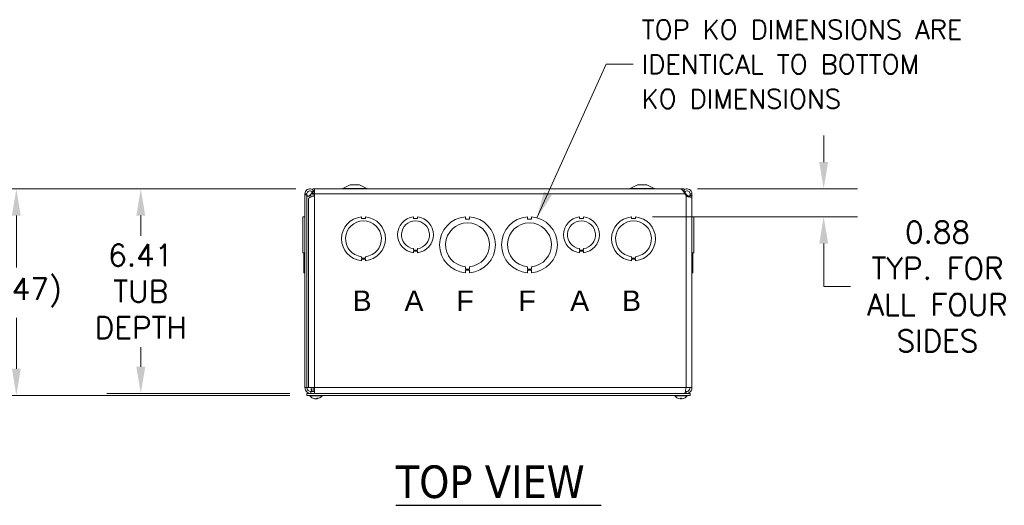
# Model space of a CAD drawing. Header units: inches. Extents: x 5 to 137, y 4 to 85.
# Tile 6 of 12: x 30 to 61, y 70 to 85. Entities that reach past the tile are written whole.
import ezdxf

# ---------------------------------------------------------------- set-up
doc = ezdxf.new("R2010")
doc.units = ezdxf.units.IN
doc.header["$LTSCALE"] = 8.5
doc.header["$MEASUREMENT"] = 0
for name, color, linetype, lineweight in [('Dimension (ANSI)', 7, 'Continuous', 5), ('Symbol (ANSI)', 7, 'Continuous', 5), ('Visible (ANSI)', 7, 'Continuous', 5), ('Visible Narrow (ANSI)', 7, 'Continuous', 5)]:
    doc.layers.add(name, color=color, linetype=linetype, lineweight=lineweight)
doc.styles.add('Note Text (ANSI)', font='tahoma.ttf')
doc.styles.add('ROMANS', font='RomanS.shx')
doc.styles.add('Text Style168', font='tahoma.ttf')
doc.dimstyles.new('Default (ANSI)', dxfattribs={"dimscale": 8.5, "dimtxt": 0.08, "dimasz": 0.098425, "dimexe": 0.125, "dimexo": 0.0625, "dimgap": 0.031496, "dimtad": 0, "dimtih": 1, "dimtoh": 1, "dimrnd": 1e-08, "dimzin": 0, "dimdsep": 46, "dimtxsty": 'ROMANS', "dimcen": 0.09, "dimdle": 0.393701, "dimclrd": 256, "dimclre": 256, "dimclrt": 256, "dimadec": 0, "dimazin": 0, "dimtfac": 1.25, "dimtofl": 0, "dimtmove": 0, "dimatfit": 3, "dimfxl": 0, "dimtolj": 1, "dimtzin": 0, "dimlwd": -1, "dimlwe": -1, "dimarcsym": 0})
doc.dimstyles.new('Default (ANSI)$7', dxfattribs={"dimscale": 8.5, "dimtxt": 0.08, "dimasz": 0.098425, "dimexe": 0.125, "dimexo": 0.0625, "dimgap": 0.031496, "dimtad": 0, "dimtih": 1, "dimtoh": 1, "dimrnd": 1e-08, "dimzin": 0, "dimdsep": 46, "dimtxsty": 'ROMANS', "dimcen": 0.09, "dimdle": 0.393701, "dimclrd": 256, "dimclre": 256, "dimclrt": 256, "dimadec": 0, "dimazin": 0, "dimtfac": 1.25, "dimtofl": 0, "dimtmove": 0, "dimatfit": 3, "dimfxl": 0, "dimtolj": 1, "dimtzin": 0, "dimlwd": -1, "dimlwe": -1, "dimarcsym": 0})

# ---------------------------------------------------------------- blocks, each defined once
blk = doc.blocks.new('*D25')
at = {"layer": 'Defpoints', "color": 0}
for p in [(39.651, 80.165), (34.258, 73.759), (39.463, 73.759)]:
    blk.add_point(p, dxfattribs=at)
at = {"layer": 'Dimension (ANSI)'}
for p, q in [((39.119, 80.165), (33.195, 80.165)), ((34.258, 79.328), (34.258, 78.697)), ((34.258, 74.596), (34.258, 75.215)), ((38.932, 73.759), (33.195, 73.759))]:
    blk.add_line(p, q, dxfattribs=at)
for points in [[(34.118, 79.328), (34.397, 79.328), (34.258, 80.165)], [(34.118, 74.596), (34.397, 74.596), (34.258, 73.759)]]:
    blk.add_solid(points, dxfattribs=at)
at = {"layer": 'Dimension (ANSI)', "insert": (34.258, 76.956), "char_height": 0.68, "attachment_point": 5, "style": 'ROMANS'}
blk.add_mtext('\\A1;6.41\\PTUB\\PDEPTH', dxfattribs=at)
blk = doc.blocks.new('*D26')
at = {"layer": 'Defpoints', "color": 0}
for p in [(39.651, 80.165), (30.359, 73.697), (39.463, 73.697)]:
    blk.add_point(p, dxfattribs=at)
at = {"layer": 'Dimension (ANSI)'}
for p, q in [((39.119, 80.165), (29.296, 80.165)), ((30.359, 79.328), (30.359, 77.705)), ((30.359, 74.534), (30.359, 76.133)), ((38.932, 73.697), (29.296, 73.697))]:
    blk.add_line(p, q, dxfattribs=at)
for points in [[(30.22, 79.328), (30.498, 79.328), (30.359, 80.165)], [(30.22, 74.534), (30.498, 74.534), (30.359, 73.697)]]:
    blk.add_solid(points, dxfattribs=at)
at = {"layer": 'Dimension (ANSI)', "insert": (30.359, 76.919), "char_height": 0.68, "attachment_point": 5, "style": 'ROMANS'}
blk.add_mtext('\\A1;(6.47)', dxfattribs=at)
blk = doc.blocks.new('*D28')
at = {"layer": 'Defpoints', "color": 0}
for p in [(51.167, 80.164), (49.756, 79.286), (55.651, 79.286)]:
    blk.add_point(p, dxfattribs=at)
at = {"layer": 'Dimension (ANSI)'}
for p, q in [((55.651, 81.001), (55.651, 81.837)), ((51.698, 80.164), (56.714, 80.164)), ((50.287, 79.286), (56.714, 79.286)), ((55.651, 78.45), (55.651, 77.613)), ((55.651, 77.109), (55.651, 77.613)), ((56.488, 77.109), (55.651, 77.109))]:
    blk.add_line(p, q, dxfattribs=at)
for points in [[(55.512, 81.001), (55.791, 81.001), (55.651, 80.164)], [(55.512, 78.45), (55.791, 78.45), (55.651, 79.286)]]:
    blk.add_solid(points, dxfattribs=at)
at = {"layer": 'Dimension (ANSI)', "insert": (59.217, 77.109), "char_height": 0.68, "attachment_point": 5, "style": 'ROMANS'}
blk.add_mtext('\\A1;0.88\\PTYP. FOR\\PALL FOUR\\PSIDES', dxfattribs=at)

msp = doc.modelspace()

# ---------------------------------------------------------------- linework, layer by layer
at = {"layer": 'Symbol (ANSI)', "lineweight": 30}
msp.add_line((42.24526, 70.26179), (48.68102, 70.26179), dxfattribs=at)
at = {"layer": 'Visible (ANSI)'}
for p, q in [((40.81314, 80.28976), (40.59035, 80.172)), ((41.11314, 80.28976), (40.81314, 80.28976)), ((41.11314, 80.28976), (41.33593, 80.172)), ((49.81314, 80.28976), (49.59035, 80.172)), ((50.11314, 80.28976), (49.81314, 80.28976)), ((50.11314, 80.28976), (50.33593, 80.172)), ((39.40064, 79.97951), (39.40064, 80.00851)), ((39.40064, 80.00851), (39.45005, 80.00851)), ((39.46264, 79.97951), (39.40064, 79.97951)), ((39.40064, 79.97951), (39.40064, 73.94601)), ((39.45005, 80.00851), (39.46264, 80.00851)), ((39.46264, 80.00851), (39.46264, 79.97951)), ((39.46264, 79.97951), (39.46264, 73.94601)), ((39.59713, 80.00851), (39.58764, 79.9969)), ((39.6455, 80.06653), (39.63496, 80.05966)), ((39.66437, 80.07881), (39.6455, 80.06653)), ((51.27564, 80.16476), (39.65064, 80.16476)), ((39.65064, 80.10226), (39.65064, 80.16476)), ((39.65064, 80.10226), (39.70064, 80.10226)), ((39.70064, 80.00851), (39.66136, 80.00851)), ((39.66136, 80.00851), (39.66136, 79.93088)), ((39.68692, 80.09349), (39.66437, 80.07881)), ((39.70064, 80.16426), (39.70064, 80.00851)), ((51.16718, 80.16426), (39.70064, 80.16426)), ((51.24453, 80.10226), (51.27564, 80.10226)), ((51.26191, 80.07881), (51.25774, 80.08152)), ((51.28078, 80.06653), (51.26191, 80.07881)), ((51.27564, 80.10226), (51.27564, 80.16476)), ((51.29132, 80.05966), (51.28078, 80.06653)), ((51.33864, 79.95753), (51.29855, 80.00851)), ((51.33864, 79.9969), (51.32915, 80.00851)), ((51.46364, 79.95753), (51.46364, 80.00851)), ((51.46364, 80.00851), (51.47623, 80.00851)), ((51.47623, 79.95753), (51.46364, 79.95753)), ((51.47623, 80.00851), (51.52564, 80.00851)), ((51.52564, 79.95753), (51.47623, 79.95753)), ((51.52564, 80.00851), (51.52564, 79.95753)), ((51.52564, 79.95753), (51.52564, 73.94601)), ((39.51364, 73.97311), (39.51364, 79.85641)), ((39.40064, 79.28578), (39.33864, 79.28578)), ((39.33864, 78.16776), (39.33864, 79.28578)), ((39.36964, 79.28703), (39.40064, 79.28703)), ((39.36964, 79.28642), (39.36964, 79.28703)), ((39.36964, 79.28642), (39.40064, 79.28642)), ((39.36964, 79.28578), (39.36964, 79.28642)), ((41.1706, 79.28641), (41.1706, 79.23641)), ((41.2956, 79.23642), (41.2956, 79.28642)), ((42.80061, 79.28577), (42.80061, 79.23578)), ((42.92561, 79.23579), (42.92561, 79.28578)), ((44.4306, 79.28702), (44.4306, 79.21302)), ((44.5556, 79.21303), (44.5556, 79.28703)), ((46.3706, 79.28702), (46.3706, 79.21302)), ((46.4956, 79.21303), (46.4956, 79.28703)), ((48.00061, 79.28577), (48.00061, 79.23578)), ((48.12561, 79.23579), (48.12561, 79.28578)), ((49.6306, 79.28641), (49.6306, 79.23641)), ((49.7556, 79.23642), (49.7556, 79.28642)), ((51.55664, 79.28703), (51.52564, 79.28703)), ((51.55664, 79.28702), (51.52564, 79.28702)), ((51.55664, 79.28642), (51.52564, 79.28642)), ((51.55664, 79.28641), (51.52564, 79.28641)), ((51.52564, 79.28578), (51.58764, 79.28578)), ((51.52564, 79.28577), (51.58764, 79.28577)), ((51.55664, 79.28702), (51.55664, 79.28703)), ((51.55664, 79.28702), (51.55664, 79.28642)), ((51.55664, 79.28641), (51.55664, 79.28642)), ((51.55664, 79.28641), (51.55664, 79.28578)), ((51.58764, 79.28577), (51.58764, 79.28578)), ((51.58764, 79.28577), (51.58764, 78.16775)), ((41.1706, 79.23641), (41.2956, 79.23642)), ((42.80061, 79.23578), (42.92561, 79.23579)), ((44.4306, 79.21302), (44.5556, 79.21303)), ((46.3706, 79.21302), (46.4956, 79.21303)), ((48.00061, 79.23578), (48.12561, 79.23579)), ((49.6306, 79.23641), (49.7556, 79.23642)), ((39.33864, 78.16776), (39.33864, 78.16775)), ((39.40064, 78.16776), (39.33864, 78.16776)), ((39.40064, 78.16775), (39.33864, 78.16775)), ((39.36964, 77.91711), (39.36964, 78.16775)), ((41.17067, 77.99274), (41.17067, 78.04274)), ((41.29567, 78.04275), (41.29567, 77.99275)), ((42.80056, 78.24376), (42.80056, 78.29376)), ((42.92578, 78.24376), (42.80056, 78.24376)), ((42.92578, 78.21775), (42.80056, 78.21775)), ((42.80056, 78.21775), (42.80056, 78.16775)), ((42.92578, 78.29377), (42.92578, 78.24376)), ((42.92578, 78.16776), (42.92578, 78.21775)), ((48.00056, 78.24376), (48.00056, 78.29376)), ((48.12578, 78.24376), (48.00056, 78.24376)), ((48.12578, 78.21775), (48.00056, 78.21775)), ((48.00056, 78.21775), (48.00056, 78.16775)), ((48.12578, 78.29377), (48.12578, 78.24376)), ((48.12578, 78.16776), (48.12578, 78.21775)), ((49.63067, 77.99274), (49.63067, 78.04274)), ((49.75567, 78.04275), (49.75567, 77.99275)), ((51.52564, 78.16775), (51.58764, 78.16775)), ((51.55664, 78.16775), (51.55664, 77.9171)), ((39.36964, 77.91711), (39.36964, 77.9171)), ((39.40064, 77.91711), (39.36964, 77.91711)), ((39.36964, 77.9171), (39.40064, 77.9171)), ((39.36964, 77.5415), (39.36964, 77.9171)), ((41.29567, 77.99275), (41.17067, 77.99274)), ((41.29568, 77.96711), (41.17068, 77.9671)), ((41.17068, 77.9671), (41.17068, 77.9171)), ((41.29568, 77.91711), (41.29568, 77.96711)), ((49.75567, 77.99275), (49.63067, 77.99274)), ((49.75568, 77.96711), (49.63068, 77.9671)), ((49.63068, 77.9671), (49.63068, 77.9171)), ((49.75568, 77.91711), (49.75568, 77.96711)), ((51.55664, 77.9171), (51.52564, 77.9171)), ((51.55664, 77.9171), (51.55664, 77.54149)), ((39.36964, 77.5415), (39.36964, 77.54149)), ((39.40064, 77.5415), (39.36964, 77.5415)), ((39.36964, 77.54149), (39.40064, 77.54149)), ((44.43067, 77.6556), (44.43067, 77.7296)), ((44.55567, 77.65561), (44.43067, 77.6556)), ((44.55568, 77.6155), (44.43068, 77.61549)), ((44.43068, 77.61549), (44.43068, 77.54149)), ((44.55567, 77.72961), (44.55567, 77.65561)), ((44.55568, 77.5415), (44.55568, 77.6155)), ((46.37067, 77.6556), (46.37067, 77.7296)), ((46.49567, 77.65561), (46.37067, 77.6556)), ((46.49568, 77.6155), (46.37068, 77.61549)), ((46.37068, 77.61549), (46.37068, 77.54149)), ((46.49567, 77.72961), (46.49567, 77.65561)), ((46.49568, 77.5415), (46.49568, 77.6155)), ((51.55664, 77.54149), (51.52564, 77.54149)), ((39.40064, 73.94601), (39.46264, 73.94601)), ((39.46264, 73.94601), (39.53605, 73.94601)), ((39.46314, 73.75901), (39.46314, 73.69701)), ((39.46314, 73.75901), (51.46314, 73.75901)), ((39.70064, 73.94601), (39.53605, 73.94601)), ((39.70064, 73.82101), (39.58764, 73.82101)), ((39.58764, 73.82101), (39.58764, 73.75901)), ((39.66239, 73.82101), (39.66239, 73.94601)), ((39.70064, 73.94601), (39.70064, 73.75901)), ((51.33864, 73.82101), (51.31804, 73.82101)), ((51.52564, 73.94601), (51.33864, 73.94601)), ((51.33864, 73.82101), (51.33864, 73.75901)), ((51.46314, 73.75901), (51.46314, 73.69701)), ((39.46314, 73.69701), (51.46314, 73.69701)), ((39.55239, 73.68272), (39.55239, 73.69701)), ((39.93639, 73.68272), (39.55239, 73.68272)), ((39.6482, 73.61608), (39.66269, 73.61608)), ((39.71557, 73.59708), (39.71574, 73.59896)), ((39.7708, 73.61608), (39.80346, 73.61608)), ((39.77321, 73.59708), (39.77155, 73.61608)), ((39.93639, 73.68272), (39.93639, 73.69701)), ((50.98989, 73.68272), (50.98989, 73.69701)), ((51.37389, 73.68272), (50.98989, 73.68272)), ((51.16338, 73.61608), (51.2004, 73.61608)), ((51.16362, 73.59762), (51.16524, 73.61608)), ((51.20016, 73.59762), (51.19854, 73.61608)), ((51.37389, 73.68272), (51.37389, 73.69701))]:
    msp.add_line(p, q, dxfattribs=at)
for centre, radius, start, end in [((40.56114, 80.22726), 0.0625, 270, 297.858397), ((41.36514, 80.22726), 0.0625, 242.141603, 270), ((49.56114, 80.22726), 0.0625, 270, 297.858397), ((50.36514, 80.22726), 0.0625, 242.141603, 270), ((41.23314, 78.60176), 0.6875, 95.218958, 264.787141), ((41.23314, 78.60176), 0.6875, 275.218958, 84.787141), ((42.86314, 78.72676), 0.5625, 96.382727, 263.612692), ((42.86314, 78.72676), 0.5625, 276.394021, 83.623986), ((44.49314, 78.41426), 0.875, 94.098867, 265.90678), ((44.49314, 78.41426), 0.875, 274.098867, 85.90678), ((46.43314, 78.41426), 0.875, 94.098867, 265.90678), ((46.43314, 78.41426), 0.875, 274.098867, 85.90678), ((48.06314, 78.72676), 0.5625, 96.382727, 263.612692), ((48.06314, 78.72676), 0.5625, 276.394021, 83.623986), ((49.69314, 78.60176), 0.6875, 95.218958, 264.787141), ((49.69314, 78.60176), 0.6875, 275.218958, 84.787141), ((41.23314, 78.60176), 0.5625, 276.382419, 263.623679), ((42.86314, 78.72676), 0.4375, 278.232125, 261.776542), ((44.49314, 78.41426), 0.6875, 275.218732, 264.786915), ((46.43314, 78.41426), 0.6875, 275.218732, 264.786915), ((48.06314, 78.72676), 0.4375, 278.232125, 261.776542), ((49.69314, 78.60176), 0.5625, 276.382419, 263.623679), ((39.58764, 73.94601), 0.125, 180, 270), ((39.74439, 73.84901), 0.254, 220.895986, 260.390047), ((39.74439, 73.84901), 0.254, 279.609953, 319.104014), ((51.18189, 73.84901), 0.254, 220.895986, 246.103907), ((51.08232, 73.62428), 0.0082, 246.103907, 269.962963), ((51.28146, 73.62428), 0.0082, 270.037037, 293.896093), ((51.18189, 73.84901), 0.254, 293.896093, 319.104014)]:
    msp.add_arc(centre, radius, start, end, dxfattribs=at)
for centre, major_axis, ratio, start_param, end_param in [((39.74626, 73.84861), (-0.05327, -0.24831), 0.90958385, 6.06393587, 6.34852385), ((39.74229, 73.84861), (0.04761, -0.24946), 0.88538437, 5.70381645, 5.98840443), ((39.74857, 73.84861), (-0.02422, -0.2528), 0.40627711, 0.16627622, 0.4508642), ((39.74021, 73.84861), (0.02422, -0.2528), 0.40627711, 6.09122797, 6.11690908), ((39.74649, 73.84861), (-0.04761, -0.24946), 0.88538437, 0.29478088, 0.33012714), ((39.74032, 73.84861), (0.02488, -0.25274), 0.45661625, 0.08244836, 0.36703633), ((39.74252, 73.84861), (0.05327, -0.24831), 0.90958385, 6.21784677, 6.24352788), ((51.18176, 73.84861), (-0.24185, 0.07749), 0.99580318, 1.47015438, 1.75474235), ((51.18647, 73.84861), (-0.02214, -0.25299), 0.02792688, 5.87367492, 6.15826289), ((51.17731, 73.84861), (0.02214, -0.25299), 0.02792688, 0.12492242, 0.40951039), ((51.18202, 73.84861), (-0.24185, -0.07749), 0.99580318, 1.3868503, 1.67143828)]:
    msp.add_ellipse(centre, major_axis=major_axis, ratio=ratio, start_param=start_param, end_param=end_param, dxfattribs=at)
for points in [[(39.40064, 80.00851), (39.40064, 80.00932), (39.40065, 80.01014), (39.40066, 80.01097)], [(39.46265, 80.00999), (39.46264, 80.00949), (39.46264, 80.009), (39.46264, 80.00851)], [(39.46437, 79.9689), (39.46322, 79.97823), (39.46264, 79.98757), (39.46264, 79.9969)], [(39.66136, 79.93088), (39.57853, 79.90606), (39.51364, 79.88123), (39.51364, 79.85641)], [(39.55667, 79.9689), (39.5669, 79.97823), (39.57727, 79.98757), (39.58764, 79.9969)], [(39.58764, 79.9969), (39.58071, 79.98757), (39.57378, 79.97823), (39.56694, 79.9689)], [(39.59713, 80.00851), (39.60815, 80.02826), (39.61917, 80.04789), (39.63019, 80.06617)], [(39.68076, 80.10225), (39.68291, 80.0994), (39.68497, 80.09648), (39.68692, 80.09349)], [(39.68692, 80.09349), (39.69056, 80.08789), (39.6953, 80.0831), (39.70074, 80.07926)], [(39.70064, 80.09543), (39.69682, 80.09387), (39.69301, 80.09206), (39.68919, 80.09001)], [(51.24501, 80.10155), (51.24518, 80.10178), (51.24536, 80.10201), (51.24553, 80.10224)], [(51.29132, 80.05966), (51.28774, 80.05416), (51.28367, 80.049), (51.27919, 80.04423)], [(51.32915, 80.00851), (51.31492, 80.02386), (51.30069, 80.03905), (51.28645, 80.05254)], [(51.2961, 80.06632), (51.30711, 80.04798), (51.31813, 80.02826), (51.32915, 80.00851)], [(51.35934, 79.9689), (51.3525, 79.97823), (51.34557, 79.98757), (51.33864, 79.9969)], [(51.33864, 79.9969), (51.34901, 79.98757), (51.35938, 79.97823), (51.36961, 79.9689)], [(51.34128, 79.95505), (51.3404, 79.95588), (51.33952, 79.9567), (51.33864, 79.95753)], [(51.36961, 79.9689), (51.38944, 79.95079), (51.41702, 79.93768), (51.44257, 79.93189)], [(51.46364, 79.9969), (51.46364, 79.98757), (51.46306, 79.97823), (51.46191, 79.9689)], [(51.46363, 79.95505), (51.46364, 79.95588), (51.46364, 79.9567), (51.46364, 79.95753)], [(51.52564, 79.95753), (51.52564, 79.9567), (51.52563, 79.95588), (51.52562, 79.95505)], [(39.51364, 73.97311), (39.51364, 73.96408), (39.52223, 73.95504), (39.53605, 73.94601)], [(39.58764, 73.94601), (39.59451, 73.90037), (39.60137, 73.85519), (39.60824, 73.82111)]]:
    msp.add_open_spline(points, degree=3, dxfattribs=at)
for points, knots in [([(39.40066, 80.01097), (39.40147, 80.0625), (39.42976, 80.11281), (39.47337, 80.14029), (39.51699, 80.16776), (39.57458, 80.17156), (39.62142, 80.15004), (39.63176, 80.14528), (39.64156, 80.13937), (39.65062, 80.13248)], [0, 0, 0, 0, 0.99285462, 0.99285462, 0.99285462, 1.98570924, 1.98570924, 1.98570924, 2.20496079, 2.20496079, 2.20496079, 2.20496079]), ([(39.63496, 80.05966), (39.61574, 80.08918), (39.57882, 80.10611), (39.54391, 80.10142), (39.509, 80.09674), (39.47786, 80.07066), (39.46711, 80.03712), (39.46431, 80.02836), (39.4628, 80.01918), (39.46265, 80.00999)], [0, 0, 0, 0, 1.12719708, 1.12719708, 1.12719708, 2.25439416, 2.25439416, 2.25439416, 2.54871618, 2.54871618, 2.54871618, 2.54871618]), ([(39.56694, 79.9689), (39.55012, 79.94592), (39.52494, 79.9311), (39.50481, 79.92883), (39.48473, 79.92657), (39.47158, 79.93684), (39.46658, 79.95658), (39.46563, 79.96038), (39.46491, 79.9645), (39.46437, 79.9689)], [-3.14159265, -3.14159265, -3.14159265, -3.14159265, -2.33247135, -2.33247135, -2.33247135, -1.52542845, -1.52542845, -1.52542845, -1.37045489, -1.37045489, -1.37045489, -1.37045489]), ([(39.48384, 79.93195), (39.49742, 79.93499), (39.51156, 79.94003), (39.52481, 79.94691), (39.53648, 79.95298), (39.54738, 79.96042), (39.55667, 79.9689)], [2.503911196, 2.503911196, 2.503911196, 2.503911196, 2.842894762, 2.842894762, 2.842894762, 3.141592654, 3.141592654, 3.141592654, 3.141592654]), ([(39.63983, 80.05266), (39.63458, 80.04771), (39.62933, 80.04251), (39.62408, 80.03712), (39.6151, 80.02789), (39.60611, 80.0182), (39.59713, 80.00851)], [2.073192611, 2.073192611, 2.073192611, 2.073192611, 2.254394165, 2.254394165, 2.254394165, 2.56448895, 2.56448895, 2.56448895, 2.56448895]), ([(39.70064, 80.01116), (39.69458, 80.01285), (39.68865, 80.01505), (39.68295, 80.01775), (39.6635, 80.02695), (39.64669, 80.04163), (39.63496, 80.05966)], [0.904614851, 0.904614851, 0.904614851, 0.904614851, 1.066464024, 1.066464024, 1.066464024, 1.617999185, 1.617999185, 1.617999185, 1.617999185]), ([(51.29855, 80.00851), (51.27087, 80.06005), (51.24319, 80.1108), (51.21551, 80.13896), (51.1994, 80.15536), (51.18329, 80.1638), (51.16718, 80.16389)], [0, 0, 0, 0, 0.99285462, 0.99285462, 0.99285462, 1.57079633, 1.57079633, 1.57079633, 1.57079633]), ([(51.2758, 80.13223), (51.30271, 80.15245), (51.33606, 80.16423), (51.36976, 80.16426), (51.42131, 80.1643), (51.47208, 80.13686), (51.50027, 80.0937), (51.51671, 80.06855), (51.52564, 80.03856), (51.52564, 80.00851)], [0.34375539, 0.34375539, 0.34375539, 0.34375539, 0.99285462, 0.99285462, 0.99285462, 1.98570924, 1.98570924, 1.98570924, 2.56448895, 2.56448895, 2.56448895, 2.56448895]), ([(51.46364, 80.00851), (51.46364, 80.04373), (51.44194, 80.07807), (51.41013, 80.09319), (51.37831, 80.1083), (51.33799, 80.10344), (51.31068, 80.08119), (51.30317, 80.07507), (51.29661, 80.06778), (51.29132, 80.05966)], [0, 0, 0, 0, 1.12719708, 1.12719708, 1.12719708, 2.25439416, 2.25439416, 2.25439416, 2.56448895, 2.56448895, 2.56448895, 2.56448895]), ([(51.52562, 79.95505), (51.52527, 79.93175), (51.51869, 79.91476), (51.49836, 79.90756), (51.47923, 79.90077), (51.4481, 79.90266), (51.41595, 79.91288), (51.38851, 79.9216), (51.36131, 79.93632), (51.34128, 79.95505)], [-1.80872873, -1.80872873, -1.80872873, -1.80872873, -1.14988828, -1.14988828, -1.14988828, -0.52960197, -0.52960197, -0.52960197, 0, 0, 0, 0]), ([(51.46191, 79.9689), (51.45909, 79.94592), (51.45007, 79.9311), (51.43226, 79.92883), (51.4145, 79.92657), (51.38919, 79.93684), (51.36979, 79.95658), (51.36607, 79.96038), (51.36256, 79.9645), (51.35934, 79.9689)], [0, 0, 0, 0, 0.80912131, 0.80912131, 0.80912131, 1.6161642, 1.6161642, 1.6161642, 1.77113776, 1.77113776, 1.77113776, 1.77113776]), ([(51.44228, 79.90631), (51.44908, 79.90903), (51.45434, 79.91375), (51.45766, 79.92037), (51.46203, 79.92906), (51.46349, 79.94093), (51.46363, 79.95505)], [1.105640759, 1.105640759, 1.105640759, 1.105640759, 1.409513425, 1.409513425, 1.409513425, 1.808728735, 1.808728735, 1.808728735, 1.808728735]), ([(39.40064, 73.94601), (39.40064, 73.8904), (39.42697, 73.83535), (39.47026, 73.80044), (39.50318, 73.77389), (39.54534, 73.75901), (39.58764, 73.75901)], [0, 0, 0, 0, 0.89217175, 0.89217175, 0.89217175, 1.57079633, 1.57079633, 1.57079633, 1.57079633]), ([(39.58764, 73.94601), (39.59748, 73.9023), (39.60732, 73.85943), (39.61715, 73.83765), (39.62205, 73.82681), (39.62694, 73.82101), (39.63183, 73.82101)], [0, 0, 0, 0, 1.04897508, 1.04897508, 1.04897508, 1.57079633, 1.57079633, 1.57079633, 1.57079633]), ([(51.33864, 73.94601), (51.32975, 73.88689), (51.32085, 73.82853), (51.31195, 73.79406), (51.30612, 73.77145), (51.30028, 73.75901), (51.29445, 73.75901)], [0, 0, 0, 0, 0.94848895, 0.94848895, 0.94848895, 1.57079633, 1.57079633, 1.57079633, 1.57079633]), ([(51.33864, 73.75901), (51.39776, 73.75901), (51.45612, 73.78897), (51.49058, 73.837), (51.5132, 73.86852), (51.52564, 73.90722), (51.52564, 73.94601)], [0, 0, 0, 0, 0.94848895, 0.94848895, 0.94848895, 1.57079633, 1.57079633, 1.57079633, 1.57079633]), ([(51.46364, 73.94601), (51.46364, 73.9023), (51.43884, 73.85943), (51.40095, 73.83765), (51.3821, 73.82681), (51.36038, 73.82101), (51.33864, 73.82101)], [0, 0, 0, 0, 1.04897508, 1.04897508, 1.04897508, 1.57079633, 1.57079633, 1.57079633, 1.57079633]), ([(39.6482, 73.61608), (39.64726, 73.61608), (39.64616, 73.61632), (39.64525, 73.61673), (39.6452, 73.61676), (39.64514, 73.61678)], [0.09312996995, 0.09312996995, 0.09312996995, 0.09312996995, 0.10096570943, 0.10096570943, 0.10146133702, 0.10146133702, 0.10146133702, 0.10146133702]), ([(39.70785, 73.59767), (39.70934, 73.59746), (39.71079, 73.59727), (39.71318, 73.59702), (39.71411, 73.59696), (39.71525, 73.59694), (39.71556, 73.59698), (39.71557, 73.59708)], [0, 0, 0, 0, 0.0125584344, 0.0125584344, 0.0251168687, 0.0251168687, 0.0367647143, 0.0367647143, 0.0367647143, 0.0367647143]), ([(39.74168, 73.59767), (39.741, 73.59746), (39.73998, 73.59727), (39.73743, 73.59702), (39.7359, 73.59696), (39.73283, 73.59694), (39.73107, 73.59699), (39.72758, 73.59721), (39.72585, 73.59738), (39.72413, 73.5976), (39.7239, 73.59763), (39.72368, 73.59767)], [0, 0, 0, 0, 0.0125584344, 0.0125584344, 0.0251168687, 0.0251168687, 0.0376591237, 0.0376591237, 0.0502013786, 0.0502013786, 0.052067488, 0.052067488, 0.052067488, 0.052067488]), ([(39.7471, 73.59767), (39.74778, 73.59746), (39.7488, 73.59727), (39.75135, 73.59702), (39.75288, 73.59696), (39.75595, 73.59694), (39.75771, 73.59699), (39.7612, 73.59721), (39.76293, 73.59738), (39.76465, 73.5976), (39.76488, 73.59763), (39.7651, 73.59767)], [0, 0, 0, 0, 0.0125556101, 0.0125556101, 0.0251112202, 0.0251112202, 0.0376562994, 0.0376562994, 0.0502013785, 0.0502013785, 0.0520674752, 0.0520674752, 0.0520674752, 0.0520674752]), ([(39.78093, 73.59767), (39.77944, 73.59746), (39.77799, 73.59727), (39.7756, 73.59702), (39.77467, 73.59696), (39.77349, 73.59694), (39.77317, 73.59699), (39.77325, 73.59721), (39.77365, 73.59738), (39.7744, 73.5976), (39.77451, 73.59763), (39.77462, 73.59767)], [0, 0, 0, 0, 0.0125584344, 0.0125584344, 0.0251168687, 0.0251168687, 0.0376591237, 0.0376591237, 0.0502013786, 0.0502013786, 0.0520674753, 0.0520674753, 0.0520674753, 0.0520674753]), ([(39.80495, 73.61678), (39.80493, 73.61676), (39.8049, 73.61673), (39.80447, 73.61632), (39.80393, 73.61608), (39.80346, 73.61608)], [0.02288164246, 0.02288164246, 0.02288164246, 0.02288164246, 0.02337727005, 0.02337727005, 0.03121300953, 0.03121300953, 0.03121300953, 0.03121300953]), ([(51.16362, 73.59767), (51.16365, 73.59746), (51.16336, 73.59727), (51.16209, 73.59702), (51.16112, 73.59696), (51.15886, 73.59694), (51.15742, 73.59699), (51.15424, 73.59721), (51.1525, 73.59738), (51.15062, 73.5976), (51.15038, 73.59763), (51.15013, 73.59767)], [0, 0, 0, 0, 0.0125584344, 0.0125584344, 0.0251168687, 0.0251168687, 0.0376591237, 0.0376591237, 0.0502013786, 0.0502013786, 0.052067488, 0.052067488, 0.052067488, 0.052067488]), ([(51.16338, 73.61608), (51.16335, 73.61608), (51.16334, 73.61632), (51.16334, 73.61673), (51.16335, 73.61676), (51.16335, 73.61678)], [0.09312996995, 0.09312996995, 0.09312996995, 0.09312996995, 0.10096570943, 0.10096570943, 0.10146133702, 0.10146133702, 0.10146133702, 0.10146133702]), ([(51.21365, 73.59767), (51.21201, 73.59746), (51.21026, 73.59727), (51.207, 73.59702), (51.2055, 73.59696), (51.20311, 73.59694), (51.20206, 73.59699), (51.20062, 73.59721), (51.20023, 73.59738), (51.20016, 73.5976), (51.20016, 73.59763), (51.20016, 73.59767)], [0, 0, 0, 0, 0.0125584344, 0.0125584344, 0.0251168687, 0.0251168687, 0.0376591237, 0.0376591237, 0.0502013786, 0.0502013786, 0.0520674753, 0.0520674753, 0.0520674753, 0.0520674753]), ([(51.20044, 73.61678), (51.20044, 73.61676), (51.20044, 73.61673), (51.20044, 73.61632), (51.20043, 73.61608), (51.2004, 73.61608)], [0.02288164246, 0.02288164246, 0.02288164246, 0.02288164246, 0.02337727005, 0.02337727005, 0.03121300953, 0.03121300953, 0.03121300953, 0.03121300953])]:
    msp.add_open_spline(points, degree=3, knots=knots, dxfattribs=at)
at = {"layer": 'Visible Narrow (ANSI)'}
for p, q in [((39.40066, 80.01097), (39.46265, 80.00999)), ((39.55667, 79.9689), (39.56694, 79.9689)), ((39.58764, 79.9969), (39.58764, 79.90693)), ((39.59713, 80.00851), (39.66136, 80.00851)), ((51.29855, 80.00851), (39.70064, 80.00851)), ((39.70064, 80.00851), (39.70064, 73.94601)), ((41.33593, 80.172), (40.59035, 80.172)), ((50.33593, 80.172), (49.59035, 80.172)), ((51.29855, 80.00851), (51.32915, 80.00851)), ((51.33864, 79.95753), (51.33864, 79.9969)), ((51.33864, 73.94601), (51.33864, 79.95753)), ((51.36961, 79.9689), (51.35934, 79.9689)), ((51.52562, 79.95505), (51.46363, 79.95505)), ((39.70064, 73.94601), (51.33864, 73.94601)), ((39.64514, 73.61678), (39.66121, 73.61678)), ((39.70785, 73.59767), (39.70795, 73.60053)), ((39.7471, 73.59767), (39.74694, 73.59958)), ((39.7651, 73.59767), (39.76565, 73.61141)), ((39.77153, 73.61678), (39.80495, 73.61678)), ((39.77462, 73.59767), (39.77319, 73.61608)), ((51.079, 73.61678), (51.08068, 73.61678)), ((51.16335, 73.61678), (51.20044, 73.61678)), ((51.16362, 73.59767), (51.16523, 73.61608)), ((51.20016, 73.59767), (51.19855, 73.61608)), ((51.2831, 73.61678), (51.28478, 73.61678))]:
    msp.add_line(p, q, dxfattribs=at)

# ---------------------------------------------------------------- texts
at = {"layer": 'Symbol (ANSI)', "insert": (49.94585, 84.06585), "char_height": 0.595, "width": 11.8786142, "attachment_point": 4, "line_spacing_factor": 1.093904, "style": 'ROMANS'}
msp.add_mtext('{\\fRomanS|b0|i0;\\H0.5950;TOP KO DIMENSIONS ARE\\PIDENTICAL TO BOTTOM\\PKO DIMENSIONS}', dxfattribs=at)
at = {"layer": 'Symbol (ANSI)'}
for s, insert, char_height, attachment_point, style in [('\\fArial|b0|i0;\\H0.6375;B', (40.89478, 76.66476), 0.6375, 4, 'Note Text (ANSI)'), ('\\fArial|b0|i0;\\H0.6375;A', (42.51978, 76.66476), 0.6375, 4, 'Note Text (ANSI)'), ('\\fArial|b0|i0;\\H0.6375;F', (44.14478, 76.66476), 0.6375, 4, 'Note Text (ANSI)'), ('\\fArial|b0|i0;\\H0.6375;F', (46.08478, 76.66476), 0.6375, 4, 'Note Text (ANSI)'), ('\\fArial|b0|i0;\\H0.6375;A', (47.70978, 76.66476), 0.6375, 4, 'Note Text (ANSI)'), ('\\fArial|b0|i0;\\H0.6375;B', (49.33478, 76.66476), 0.6375, 4, 'Note Text (ANSI)'), ('TOP VIEW', (42.24445, 70.4698), 1.02, 7, 'Text Style168')]:
    msp.add_mtext(s, dxfattribs=dict(at, insert=insert, char_height=char_height, attachment_point=attachment_point, style=style))

# ---------------------------------------------------------------- dimensions: what is measured, and where the dimension line sits
at = {"layer": 'Dimension (ANSI)'}
for base, p1, p2, text, override, picture, middle in [((55.6513, 79.28642), (51.16718, 80.16426), (49.7556, 79.28642), '<>\\PTYP. FOR\\PALL FOUR\\PSIDES', {"dimdec": 2, "dimtp": 0, "dimtm": 0, "dimtdec": 2, "dimtmove": 1, "dimatfit": 1}, '*D28', (55.69695, 77.10942)), ((30.35899, 73.69701), (39.65064, 80.16476), (39.46314, 73.69701), '(<>)', {"dimgap": 0.031496, "dimdec": 2, "dimtol": 0, "dimlim": 0, "dimtp": 0, "dimtm": 0, "dimtdec": 2, "dimatfit": 1}, '*D26', (30.35899, 76.91913)), ((34.25752, 73.75901), (39.65064, 80.16476), (39.46314, 73.75901), '<>\\PTUB\\PDEPTH', {"dimdec": 2, "dimtp": 0, "dimtm": 0, "dimtdec": 2, "dimatfit": 1}, '*D25', (34.25752, 76.95613))]:
    dim = msp.add_linear_dim(base=base, p1=p1, p2=p2, angle=90, text=text, dimstyle='Default (ANSI)', override=override, dxfattribs=at)
    dim.commit()
    dim.dimension.update_dxf_attribs({"geometry": picture, "text_midpoint": middle, "dimtype": 160})

# ---------------------------------------------------------------- leaders
at = {"layer": 'Symbol (ANSI)'}
msp.add_leader([(46.66711, 79.2574), (48.84152, 84.06585), (49.67813, 84.06585)], dimstyle='Default (ANSI)$7', override={"dimtad": 0}, dxfattribs=at)

doc.saveas('drawing.dxf')
